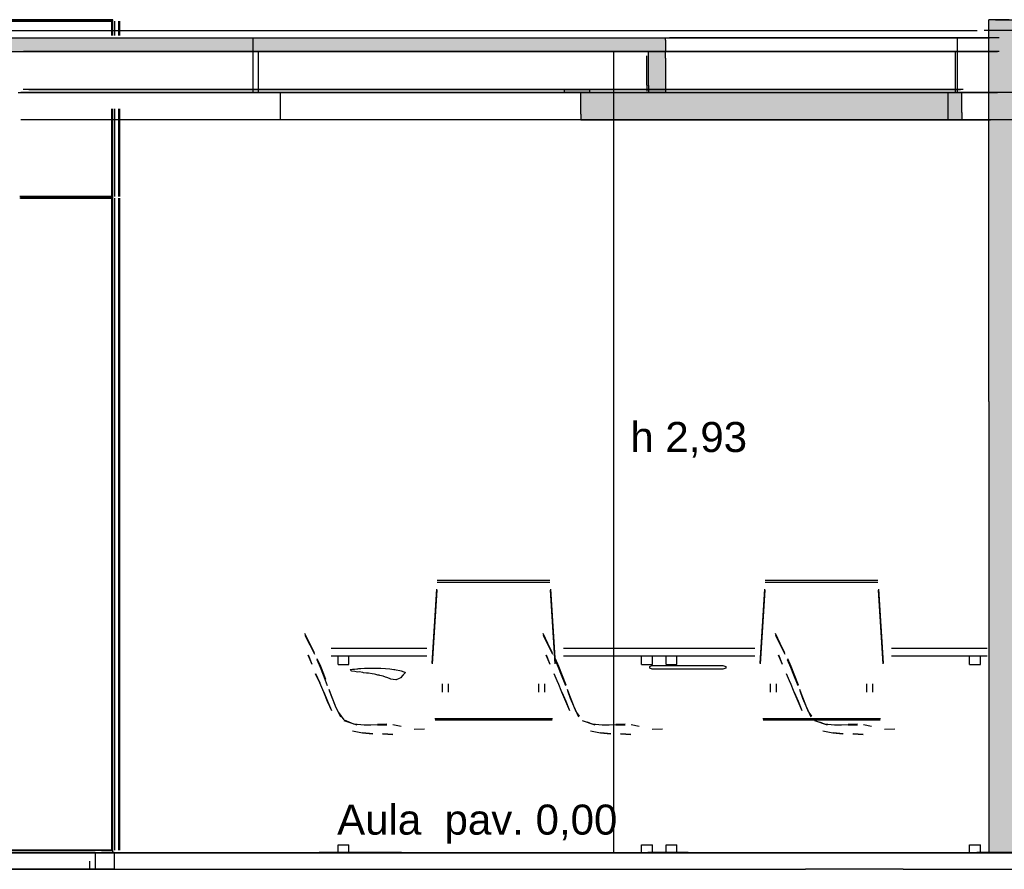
# Model space of a CAD drawing. Header units: millimetres. Extents: x -9985 to 240895, y -184894 to 39395.
# Tile 66 of 164: x 23032 to 26635, y -63295 to -60185. Entities that reach past the tile are written whole.
import ezdxf
from ezdxf.enums import TextEntityAlignment as Align

# ---------------------------------------------------------------- set-up
doc = ezdxf.new("R2010")
doc.units = ezdxf.units.MM
for name, color, linetype in [('S-QUOTE', 40, 'Continuous'), ('S-TAGLIO-ARR', 9, 'Continuous'), ('S-TAGLIO-CS', 9, 'Continuous'), ('S-TAGLIO-MURO', 7, 'Continuous'), ('S-TAGLIO-PAV', 33, 'Continuous'), ('S-TAGLIO-SOFF', 8, 'Continuous'), ('S-TESTI', 7, 'Continuous'), ('S-VISTA', 8, 'Continuous'), ('S-VISTA-ARREDI', 9, 'Continuous')]:
    doc.layers.add(name, color=color, linetype=linetype)
doc.styles.add('VISIO', font='arial.ttf')

msp = doc.modelspace()

# ---------------------------------------------------------------- hatches: boundary and pattern name
at = {"layer": 'S-TAGLIO-CS'}
for points in [[(21724, -60303), (19860, -60303), (19850, -60303), (19840, -60303), (19840, -60279), (19840, -60251), (25396, -60251), (25396, -60261), (25396, -60303), (25386, -60303), (25334, -60303), (21724, -60303)], [(25334, -60303), (25386, -60303), (25396, -60303), (25396, -60327), (25396, -60451), (25386, -60451), (25334, -60451), (25334, -60427), (25334, -60303)], [(25118, -60451), (25098, -60451), (25086, -60451), (25026, -60451), (25026, -60449), (25026, -60439), (25098, -60439), (25118, -60439), (25118, -60443), (25118, -60451)], [(25450, -60551), (25086, -60551), (25086, -60531), (25086, -60451), (25098, -60451), (25118, -60451), (25334, -60451), (25386, -60451), (25396, -60451), (25450, -60451), (25500, -60451), (25768, -60451), (26290, -60451), (26330, -60451), (26478, -60451), (26478, -60525), (26478, -60551), (26330, -60551), (26290, -60551), (25768, -60551), (25500, -60551), (25450, -60551)]]:
    msp.add_hatch(color=9, dxfattribs=at).paths.add_polyline_path(points)
at = {"layer": 'S-TAGLIO-MURO'}
msp.add_hatch(color=7, dxfattribs=at).paths.add_polyline_path([(26652, -63235), (26578, -63235), (26578, -61583), (26578, -60185), (26652, -60185), (26760, -60185), (26760, -60813), (26760, -63235), (26652, -63235)])
at = {"layer": 'S-TAGLIO-PAV'}
for points in [[(22964, -63235), (22924, -63235), (22924, -63233), (23226, -63233), (24124, -63233), (24124, -63235), (23284, -63235), (23242, -63235), (23158, -63235), (23110, -63235), (22964, -63235)], [(25328, -63235), (24128, -63235), (24128, -63233), (24430, -63233), (25328, -63233), (25328, -63235)], [(26532, -63235), (26364, -63235), (26264, -63235), (25964, -63235), (25810, -63235), (25714, -63235), (25684, -63235), (25332, -63235), (25332, -63233), (25478, -63233), (26376, -63233), (26398, -63233), (26434, -63233), (26532, -63233), (26532, -63235)], [(26826, -63235), (26534, -63235), (26534, -63233), (26760, -63233), (27036, -63233), (27096, -63233), (27246, -63233), (27498, -63233), (27520, -63233), (27734, -63233), (27734, -63235), (27206, -63235), (27160, -63235), (27028, -63235), (26954, -63235), (26838, -63235), (26826, -63235)]]:
    msp.add_hatch(color=33, dxfattribs=at).paths.add_polyline_path(points)

# ---------------------------------------------------------------- linework, layer by layer
at = {"layer": 'S-QUOTE'}
msp.add_line((25206.333, -63233), (25206.333, -60302), dxfattribs=at)
at = {"layer": 'S-TAGLIO-ARR'}
for p, q in [((24241.63, -62564), (24242.087, -62565.37)), ((24241.801, -62564), (24244.37, -62563.726)), ((24243.445, -62567), (24242.087, -62565.37)), ((24244.84, -62568.395), (24243.63, -62567.185)), ((24244.37, -62563.726), (24250.123, -62562.719)), ((24245.63, -62568.677), (24244.84, -62568.395)), ((24247.482, -62570), (24245.63, -62568.677)), ((24248.074, -62570.222), (24247.482, -62570)), ((24258.774, -62571.457), (24248.074, -62570.222)), ((24250.123, -62562.719), (24254.233, -62562)), ((24254.233, -62562), (24257.603, -62562)), ((24257.603, -62562), (24265.55, -62561.09)), ((24268, -62572.913), (24258.774, -62571.457)), ((24265.55, -62561.09), (24269.365, -62560.545)), ((24269.365, -62560.545), (24273.18, -62560)), ((24273.18, -62560), (24276.869, -62560)), ((24276.869, -62560), (24280.978, -62560)), ((24280.978, -62560), (24293.837, -62559.3)), ((24293.837, -62559.3), (24299.203, -62558.533)), ((24299.203, -62558.533), (24304.568, -62558.533)), ((24304.568, -62558.533), (24309.167, -62559.3)), ((24309.167, -62559.3), (24314.533, -62559.3)), ((24314.533, -62559.3), (24319.611, -62559.204)), ((24319.611, -62559.204), (24332.263, -62558.938)), ((24332.263, -62558.938), (24337.534, -62558.836)), ((24337.534, -62558.836), (24341.696, -62558.745)), ((24341.696, -62558.745), (24346.016, -62558.661)), ((24346.016, -62558.661), (24349.414, -62558.586)), ((24349.414, -62558.586), (24353.023, -62559.023)), ((24353.023, -62559.023), (24371.199, -62559.448)), ((24371.199, -62559.448), (24386.68, -62561)), ((24386.68, -62561), (24401.068, -62563.178)), ((24401.068, -62563.178), (24404.63, -62563.743)), ((24404.63, -62563.743), (24409.882, -62564.685)), ((24409.882, -62564.685), (24423.386, -62567.386)), ((24423.386, -62567.386), (24427.63, -62568.286)), ((24427.63, -62568.286), (24437.854, -62572)), ((25337.63, -62553), (25338.239, -62552.391)), ((25337.63, -62557.973), (25337.63, -62553)), ((25337.63, -62559), (25337.63, -62557.973)), ((25339.913, -62560.37), (25337.63, -62559)), ((25338.239, -62552.391), (25339.913, -62551.173)), ((25339.913, -62551.173), (25346.542, -62549)), ((25344.464, -62561.389), (25339.913, -62560.37)), ((25346.542, -62562), (25344.464, -62561.389)), ((25346.542, -62549), (25350.647, -62549)), ((25350.647, -62562), (25346.542, -62562)), ((25350.647, -62549), (25358.766, -62549)), ((25358.766, -62562), (25350.647, -62562)), ((25358.766, -62549), (25361.6, -62549)), ((25361.6, -62562), (25358.766, -62562)), ((25361.6, -62549), (25443.783, -62549)), ((25443.783, -62562), (25361.6, -62562)), ((25443.783, -62549), (25446.617, -62549)), ((25446.617, -62562), (25443.783, -62562)), ((25446.617, -62549), (25449.451, -62549)), ((25449.451, -62562), (25446.617, -62562)), ((25449.451, -62549), (25452.285, -62549)), ((25452.285, -62562), (25449.451, -62562)), ((25452.285, -62549), (25565.864, -62549)), ((25565.864, -62562), (25452.285, -62562)), ((25565.864, -62549), (25568.698, -62549)), ((25568.698, -62562), (25565.864, -62562)), ((25568.698, -62549), (25571.532, -62549)), ((25571.532, -62562), (25568.698, -62562)), ((25571.532, -62549), (25590.923, -62549)), ((25590.923, -62562), (25571.532, -62562)), ((25590.923, -62549), (25604.961, -62549)), ((25604.961, -62562), (25590.923, -62562)), ((25604.961, -62549), (25612.568, -62551.696)), ((25612.568, -62559.978), (25604.961, -62562)), ((25612.568, -62551.696), (25616.48, -62553)), ((25616.48, -62559), (25612.568, -62559.978)), ((25616.48, -62557.777), (25616.48, -62553)), ((25616.48, -62559), (25616.48, -62557.777)), ((24274.52, -62572.696), (24268, -62572.913)), ((24288, -62575.055), (24274.52, -62572.696)), ((24290.646, -62575.37), (24288, -62575.055)), ((24301.23, -62576.63), (24290.646, -62575.37)), ((24307.89, -62577.053), (24301.23, -62576.63)), ((24309, -62577.185), (24307.89, -62577.053)), ((24322.137, -62579.374), (24309, -62577.185)), ((24330, -62580.685), (24322.137, -62579.374)), ((24335.26, -62581.737), (24330, -62580.685)), ((24343.15, -62583.973), (24335.26, -62581.737)), ((24347.892, -62584.684), (24343.15, -62583.973)), ((24350.152, -62585.152), (24347.892, -62584.684)), ((24362.738, -62588.348), (24350.152, -62585.152)), ((24371, -62591.193), (24362.738, -62588.348)), ((24375.598, -62592.968), (24371, -62591.193)), ((24384.794, -62597.082), (24375.598, -62592.968)), ((24388.141, -62598.021), (24384.794, -62597.082)), ((24390.152, -62598.543), (24388.141, -62598.021)), ((24399.107, -62600.292), (24390.152, -62598.543)), ((24408, -62601.28), (24399.107, -62600.292)), ((24408.445, -62601.185), (24408, -62601.28)), ((24409.197, -62601.189), (24408.735, -62601.262)), ((24420.6, -62596.59), (24409.197, -62601.189)), ((24427.075, -62593.908), (24420.6, -62596.59)), ((24427.414, -62593.599), (24427.075, -62593.908)), ((24428, -62592.982), (24427.414, -62593.599)), ((24428, -62592.982), (24434.897, -62584.815)), ((24435.663, -62583.403), (24434.897, -62584.815)), ((24440.287, -62577.959), (24435.663, -62583.403)), ((24437.854, -62572), (24441.408, -62573.037)), ((24441.63, -62577.863), (24440.287, -62577.959)), ((24441.537, -62573.21), (24442.7, -62573.21)), ((24442.445, -62576), (24441.63, -62577.863)), ((24442.63, -62574.89), (24442.445, -62576)), ((24443.26, -62573.315), (24442.63, -62574.89))]:
    msp.add_line(p, q, dxfattribs=at)
at = {"layer": 'S-TAGLIO-CS'}
for p, q in [((19840, -60252), (25395.099, -60252)), ((25395.099, -60260.062), (25395.099, -60252)), ((25395.099, -60260.062), (25395.099, -60302)), ((21724.425, -60302), (25395.099, -60302)), ((25385.087, -60302), (25333.054, -60302)), ((25333.054, -60426.463), (25333.054, -60302)), ((25395.099, -60302), (25385.087, -60302)), ((25395.099, -60326.186), (25395.099, -60302)), ((25326.261, -60424.744), (25326.261, -60317)), ((25395.099, -60326.186), (25395.099, -60452)), ((25098.627, -60440), (25026.121, -60440)), ((25026.121, -60449.408), (25026.121, -60440)), ((25117.574, -60440), (25098.627, -60440)), ((25117.574, -60442.426), (25117.574, -60440)), ((25117.574, -60442.426), (25117.574, -60452)), ((25326.261, -60424.744), (25326.261, -60447)), ((25333.054, -60426.463), (25333.054, -60452)), ((25026.121, -60449.408), (25026.121, -60452)), ((25098.627, -60452), (25026.121, -60452)), ((25449.9, -60452), (25085.821, -60452)), ((25085.821, -60531.301), (25085.821, -60452)), ((25098.627, -60452), (25117.574, -60452)), ((25385.087, -60452), (25333.054, -60452)), ((25385.087, -60452), (25395.099, -60452)), ((25449.9, -60452), (25499.059, -60452)), ((25499.059, -60452), (25767.15, -60452)), ((25767.15, -60452), (26289.19, -60452)), ((26289.19, -60452), (26329.234, -60452)), ((26329.234, -60452), (26478.764, -60452)), ((26478.764, -60525.317), (26478.764, -60452)), ((25085.821, -60531.301), (25085.821, -60552)), ((25085.821, -60552), (25449.9, -60552)), ((25449.9, -60552), (25499.059, -60552)), ((25499.059, -60552), (25767.15, -60552)), ((25767.15, -60552), (26289.19, -60552)), ((26289.19, -60552), (26329.234, -60552)), ((26329.234, -60552), (26478.764, -60552)), ((26478.764, -60525.317), (26478.764, -60552))]:
    msp.add_line(p, q, dxfattribs=at)
at = {"layer": 'S-TAGLIO-MURO'}
for p, q in [((26652.865, -60185), (26577.46, -60185)), ((26577.46, -61582.298), (26577.46, -60185)), ((26577.46, -61582.298), (26577.46, -63235)), ((26652.865, -63235), (26577.46, -63235))]:
    msp.add_line(p, q, dxfattribs=at)
at = {"layer": 'S-TAGLIO-PAV'}
for p, q in [((23226.63, -63233), (22925, -63233)), ((22964.067, -63235), (23109.384, -63235)), ((23109.384, -63235), (23158.312, -63235)), ((23158.312, -63235), (23241.861, -63235)), ((23226.63, -63233), (24125, -63233)), ((23241.861, -63235), (23284.11, -63235)), ((23284.11, -63235), (25683.917, -63235)), ((24125, -63234.497), (24125, -63233)), ((24125, -63234.497), (24125, -63235)), ((24125.754, -63235), (24125, -63235)), ((24125.754, -63235), (24128, -63235)), ((24429.63, -63233), (24128, -63233)), ((24128, -63233.503), (24128, -63233)), ((24128, -63233.503), (24128, -63235)), ((24429.63, -63233), (25328, -63233)), ((25328, -63234.497), (25328, -63233)), ((25328, -63234.497), (25328, -63235)), ((25328.754, -63235), (25328, -63235)), ((25328.754, -63235), (25331, -63235)), ((25478.547, -63233), (25331, -63233)), ((25331, -63233.503), (25331, -63233)), ((25331, -63233.503), (25331, -63235)), ((25478.547, -63233), (26376.917, -63233)), ((25683.917, -63235), (25713.072, -63235)), ((25713.072, -63235), (25810.988, -63235)), ((25810.988, -63235), (25963.889, -63235)), ((25963.889, -63235), (26264.981, -63235)), ((26264.981, -63235), (26363.362, -63235)), ((26363.362, -63235), (26364.611, -63235)), ((26825.259, -63235), (26364.611, -63235)), ((26376.917, -63233), (26397.499, -63233)), ((26397.499, -63233), (26434.499, -63233)), ((26434.499, -63233), (26531, -63233)), ((26531, -63233.801), (26531, -63233)), ((26531, -63233.801), (26531, -63235)), ((26532.803, -63235), (26531, -63235)), ((26532.803, -63235), (26534, -63235)), ((26760.222, -63233), (26534, -63233)), ((26534, -63234.202), (26534, -63233)), ((26534, -63234.202), (26534, -63235)), ((23026.784, -63295), (23109.384, -63295)), ((23109.384, -63295), (23158.312, -63295)), ((23158.312, -63295), (23241.861, -63295)), ((23241.861, -63295), (23284.11, -63295)), ((23284.11, -63295), (25683.917, -63295)), ((25683.917, -63295), (25713.072, -63295)), ((25713.072, -63295), (25907.661, -63295)), ((26264.981, -63295), (25907.661, -63295)), ((26264.981, -63295), (26363.362, -63295)), ((26363.362, -63295), (26364.611, -63295)), ((26364.611, -63295), (26825.259, -63295))]:
    msp.add_line(p, q, dxfattribs=at)
at = {"layer": 'S-TAGLIO-SOFF'}
for p, q in [((22968.532, -60225), (23099.079, -60225)), ((23099.079, -60225), (23150.684, -60225)), ((23150.684, -60225), (23238.76, -60225)), ((23238.76, -60225), (23282.998, -60225)), ((23282.998, -60225), (25830.805, -60225)), ((25830.805, -60225), (25854.163, -60225)), ((25854.163, -60225), (25934.177, -60225)), ((25934.177, -60225), (26109.163, -60225)), ((26109.163, -60225), (26250.435, -60225)), ((26250.435, -60225), (26352.143, -60225)), ((26352.493, -60225), (26535.653, -60225))]:
    msp.add_line(p, q, dxfattribs=at)
at = {"layer": 'S-VISTA'}
for p, q in [((23373, -60185), (22573, -60185)), ((22573, -60185), (23373, -60185)), ((23373, -60190), (22976, -60190)), ((22980, -60190), (23369, -60190)), ((23369, -60243.5), (23369, -60190)), ((23373, -60235), (23373, -60185)), ((23373, -60243.5), (23373, -60190)), ((23373, -60243.5), (23373, -60190)), ((23381, -60243.5), (23381, -60190)), ((23395, -60243.5), (23395, -60190)), ((23395, -60243.5), (23395, -60190)), ((23395, -60243.5), (23395, -60190)), ((23395, -60243.5), (23395, -60190)), ((23399, -60243.5), (23399, -60190)), ((23399, -60243.5), (23399, -60190)), ((23399, -60243.5), (23399, -60190)), ((23399, -60243.5), (23399, -60190)), ((26603, -60185), (26908, -60185)), ((26774.667, -60225), (26561.333, -60225)), ((19840, -60252), (23886, -60252)), ((23886, -60252), (26580, -60252)), ((23886, -60302), (23886, -60252)), ((26463, -60252), (25409.341, -60252)), ((26616.429, -60252), (26463, -60252)), ((26463, -60302), (26463, -60252)), ((23026.225, -60302), (23886, -60302)), ((23026.225, -60302), (23886, -60302)), ((23906, -60302), (23046.225, -60302)), ((23886, -60452), (23886, -60302)), ((25419.585, -60302), (23906, -60302)), ((23906, -60452), (23906, -60302)), ((23936.83, -60302), (25410.906, -60302)), ((23936.83, -60302), (25410.906, -60302)), ((25348.275, -60302), (26456, -60302)), ((26463, -60302), (25409.341, -60302)), ((26463, -60302), (25409.341, -60302)), ((26456, -60302), (26609.857, -60302)), ((26456, -60452), (26456, -60302)), ((26616.429, -60302), (26463, -60302)), ((26616.429, -60302), (26463, -60302)), ((26463, -60452), (26463, -60302)), ((24006, -60440), (23045.075, -60440)), ((23065.65, -60440), (23976, -60440)), ((23976, -60440), (25328.077, -60440)), ((25318.235, -60440), (24006, -60440)), ((25069.488, -60440), (26422, -60440)), ((26432, -60440), (25131.6, -60440)), ((26422, -60440), (26474, -60440)), ((26483.857, -60440), (26432, -60440)), ((23026.225, -60452), (23886, -60452)), ((23986, -60452), (23036, -60452)), ((24006, -60452), (23045.075, -60452)), ((23906, -60452), (23046.225, -60452)), ((23065.65, -60452), (23976, -60452)), ((23936.83, -60452), (25360.075, -60452)), ((25318.679, -60452), (23956.453, -60452)), ((23976, -60452), (25328.077, -60452)), ((25359.294, -60452), (23986, -60452)), ((23986, -60552), (23986, -60452)), ((25318.235, -60452), (24006, -60452)), ((25069.488, -60452), (26422, -60452)), ((25121.14, -60452), (26429, -60452)), ((26432, -60452), (25131.6, -60452)), ((25348.275, -60452), (26456, -60452)), ((26463, -60452), (25409.341, -60452)), ((26422, -60452), (26474, -60452)), ((26429, -60452), (26480.857, -60452)), ((26429, -60552), (26429, -60452)), ((26483.857, -60452), (26432, -60452)), ((26456, -60452), (26609.857, -60452)), ((26616.429, -60452), (26463, -60452)), ((26722.667, -60452), (26519.333, -60452)), ((23369, -60832), (23369, -60511)), ((23373, -60832), (23373, -60511)), ((23373, -60832), (23373, -60511)), ((23381, -60832), (23381, -60511)), ((23395, -60832), (23395, -60511)), ((23395, -60832), (23395, -60511)), ((23395, -60832), (23395, -60511)), ((23395, -60832), (23395, -60511)), ((23399, -60832), (23399, -60511)), ((23399, -60832), (23399, -60511)), ((23399, -60832), (23399, -60511)), ((23399, -60832), (23399, -60511)), ((23986, -60552), (23036, -60552)), ((23373, -63235), (23373, -60535)), ((26580, -60552), (23986, -60552)), ((25121.14, -60552), (26429, -60552)), ((26429, -60552), (26584.571, -60552)), ((26722.667, -60552), (26519.333, -60552)), ((23373, -60832), (23032.714, -60832)), ((23373, -60838), (23032.714, -60838)), ((23035.571, -60832), (23369, -60832)), ((23035.571, -60838), (23369, -60838)), ((23369, -63225), (23369, -60838)), ((23373, -63225), (23373, -60838)), ((23373, -63225), (23373, -60838)), ((23381, -63225), (23381, -60838)), ((23395, -63225), (23395, -60838)), ((23395, -63225), (23395, -60838)), ((23395, -63225), (23395, -60838)), ((23395, -63225), (23395, -60838)), ((23399, -63225), (23399, -60838)), ((23399, -63225), (23399, -60838)), ((23399, -63225), (23399, -60838)), ((23399, -63225), (23399, -60838)), ((22123, -63233), (23323, -63233)), ((22123, -63233), (23323, -63233)), ((22123, -63235), (23323, -63235)), ((22123, -63235), (23323, -63235)), ((22524, -63233), (23724, -63233)), ((22524, -63235), (23724, -63235)), ((22573, -63235), (23373, -63235)), ((23308, -63233), (22878, -63233)), ((22878, -63235), (23308, -63235)), ((23308, -63235), (22878, -63235)), ((22925, -63233), (24125, -63233)), ((22925, -63235), (24125, -63235)), ((23373, -63225), (22976, -63225)), ((22980, -63225), (23369, -63225)), ((23308, -63235), (23378, -63235)), ((23308, -63235), (23308, -63295)), ((23326, -63233), (24526, -63233)), ((23326, -63233), (24526, -63233)), ((23326, -63235), (24526, -63235)), ((23326, -63235), (24526, -63235)), ((23329, -63233), (23724, -63233)), ((23329, -63235), (23724, -63235)), ((23332, -63233), (24125, -63233)), ((23378, -63233), (23332, -63233)), ((23378, -63235), (23332, -63235)), ((23332, -63235), (24125, -63235)), ((23375, -63233), (24125, -63233)), ((23375, -63235), (24125, -63235)), ((23376, -63233), (24526, -63233)), ((23376, -63235), (24526, -63235)), ((23378, -63235), (23378, -63295)), ((23378, -63235), (23378, -63295)), ((23727, -63233), (24927, -63233)), ((23727, -63233), (24927, -63233)), ((23727, -63235), (24927, -63235)), ((23727, -63235), (24927, -63235)), ((24128, -63233), (25328, -63233)), ((24128, -63233), (25328, -63233)), ((24128, -63233), (25328, -63233)), ((24128, -63235), (25328, -63235)), ((24128, -63235), (25328, -63235)), ((24128, -63235), (25328, -63235)), ((24529, -63233), (25729, -63233)), ((24529, -63233), (25729, -63233)), ((24529, -63233), (25729, -63233)), ((24529, -63235), (25729, -63235)), ((24529, -63235), (25729, -63235)), ((24529, -63235), (25729, -63235)), ((24930, -63233), (26130, -63233)), ((24930, -63233), (26130, -63233)), ((24930, -63235), (26130, -63235)), ((24930, -63235), (26130, -63235)), ((25331, -63233), (26531, -63233)), ((25331, -63233), (26531, -63233)), ((25331, -63233), (26531, -63233)), ((25331, -63235), (26531, -63235)), ((25331, -63235), (26531, -63235)), ((25331, -63235), (26531, -63235)), ((25732, -63233), (26932, -63233)), ((25732, -63233), (26932, -63233)), ((25732, -63233), (26932, -63233)), ((25732, -63235), (26932, -63235)), ((25732, -63235), (26932, -63235)), ((25732, -63235), (26932, -63235)), ((26133, -63233), (27333, -63233)), ((26133, -63233), (27333, -63233)), ((26133, -63235), (27333, -63235)), ((26133, -63235), (27333, -63235)), ((26534, -63233), (27734, -63233)), ((26534, -63233), (27734, -63233)), ((26534, -63233), (27734, -63233)), ((26534, -63235), (27734, -63235)), ((26534, -63235), (27734, -63235)), ((26534, -63235), (27734, -63235)), ((26603, -63235), (26908, -63235)), ((23288, -63265), (23288, -63295)), ((22878, -63295), (23308, -63295)), ((23288, -63295), (22878, -63295)), ((23378, -63295), (23288, -63295)), ((23308, -63295), (23378, -63295))]:
    msp.add_line(p, q, dxfattribs=at)
at = {"layer": 'S-VISTA-ARREDI'}
for p, q in [((24560, -62236), (24972, -62236)), ((24560, -62244), (24972, -62244)), ((25760, -62236), (26172, -62236)), ((25760, -62244), (26172, -62244)), ((24541, -62540), (24558, -62270)), ((24558, -62273), (24541, -62543)), ((24974, -62270), (24991, -62540)), ((24991, -62543), (24974, -62273)), ((25741, -62540), (25758, -62270)), ((25758, -62273), (25741, -62543)), ((26174, -62270), (26191, -62540)), ((26191, -62543), (26174, -62273)), ((24094, -62468), (24076, -62432)), ((24094, -62468), (24076, -62432)), ((24094, -62468), (24076, -62432)), ((24094, -62468), (24076, -62432)), ((24094, -62468), (24076, -62432)), ((24076, -62438), (24094, -62473)), ((24076, -62438), (24094, -62473)), ((24076, -62438), (24094, -62473)), ((24076, -62438), (24094, -62473)), ((24076, -62438), (24094, -62473)), ((24965, -62468), (24947, -62432)), ((24965, -62468), (24947, -62432)), ((24965, -62468), (24947, -62432)), ((24965, -62468), (24947, -62432)), ((24965, -62468), (24947, -62432)), ((24947, -62438), (24965, -62473)), ((24947, -62438), (24965, -62473)), ((24947, -62438), (24965, -62473)), ((24947, -62438), (24965, -62473)), ((24947, -62438), (24965, -62473)), ((25815, -62468), (25797, -62432)), ((25815, -62468), (25797, -62432)), ((25815, -62468), (25797, -62432)), ((25815, -62468), (25797, -62432)), ((25797, -62438), (25815, -62473)), ((25797, -62438), (25815, -62473)), ((25797, -62438), (25815, -62473)), ((25797, -62438), (25815, -62473)), ((24111, -62503), (24094, -62468)), ((24111, -62503), (24094, -62468)), ((24111, -62503), (24094, -62468)), ((24111, -62503), (24094, -62468)), ((24111, -62503), (24094, -62468)), ((24094, -62473), (24111, -62507)), ((24094, -62473), (24111, -62507)), ((24094, -62473), (24111, -62507)), ((24094, -62473), (24111, -62507)), ((24094, -62473), (24111, -62507)), ((24172, -62485), (24522, -62485)), ((24982, -62503), (24965, -62468)), ((24982, -62503), (24965, -62468)), ((24982, -62503), (24965, -62468)), ((24982, -62503), (24965, -62468)), ((24982, -62503), (24965, -62468)), ((24965, -62473), (24982, -62507)), ((24965, -62473), (24982, -62507)), ((24965, -62473), (24982, -62507)), ((24965, -62473), (24982, -62507)), ((24965, -62473), (24982, -62507)), ((25022, -62485), (25372, -62485)), ((25372, -62485), (25722, -62485)), ((25832, -62503), (25815, -62468)), ((25832, -62503), (25815, -62468)), ((25832, -62503), (25815, -62468)), ((25832, -62503), (25815, -62468)), ((25815, -62473), (25832, -62507)), ((25815, -62473), (25832, -62507)), ((25815, -62473), (25832, -62507)), ((25815, -62473), (25832, -62507)), ((26222, -62485), (26572, -62485)), ((24088, -62510), (24101, -62544)), ((24088, -62510), (24101, -62544)), ((24088, -62510), (24101, -62544)), ((24088, -62510), (24101, -62544)), ((24088, -62510), (24101, -62544)), ((24102, -62545), (24088, -62511)), ((24102, -62545), (24088, -62511)), ((24102, -62545), (24088, -62511)), ((24102, -62545), (24088, -62511)), ((24102, -62545), (24088, -62511)), ((24120, -62523), (24133, -62551)), ((24120, -62523), (24133, -62551)), ((24120, -62523), (24133, -62551)), ((24120, -62523), (24133, -62551)), ((24120, -62523), (24133, -62551)), ((24133, -62556), (24121, -62528)), ((24133, -62556), (24121, -62528)), ((24133, -62556), (24121, -62528)), ((24133, -62556), (24121, -62528)), ((24133, -62556), (24121, -62528)), ((24172, -62513), (24522, -62513)), ((24197, -62513), (24237, -62513)), ((24197, -62545), (24197, -62513)), ((24237, -62545), (24237, -62513)), ((24959, -62510), (24972, -62544)), ((24959, -62510), (24972, -62544)), ((24959, -62510), (24972, -62544)), ((24959, -62510), (24972, -62544)), ((24959, -62510), (24972, -62544)), ((24973, -62545), (24959, -62511)), ((24973, -62545), (24959, -62511)), ((24973, -62545), (24959, -62511)), ((24973, -62545), (24959, -62511)), ((24973, -62545), (24959, -62511)), ((24991, -62523), (25004, -62551)), ((24991, -62523), (25004, -62551)), ((24991, -62523), (25004, -62551)), ((24991, -62523), (25004, -62551)), ((24991, -62523), (25004, -62551)), ((25004, -62556), (24992, -62528)), ((25004, -62556), (24992, -62528)), ((25004, -62556), (24992, -62528)), ((25004, -62556), (24992, -62528)), ((25004, -62556), (24992, -62528)), ((25022, -62513), (25372, -62513)), ((25307, -62513), (25347, -62513)), ((25307, -62545), (25307, -62513)), ((25347, -62545), (25347, -62513)), ((25372, -62513), (25722, -62513)), ((25397, -62513), (25437, -62513)), ((25397, -62545), (25397, -62513)), ((25437, -62545), (25437, -62513)), ((25809, -62510), (25822, -62544)), ((25809, -62510), (25822, -62544)), ((25809, -62510), (25822, -62544)), ((25809, -62510), (25822, -62544)), ((25823, -62545), (25809, -62511)), ((25823, -62545), (25809, -62511)), ((25823, -62545), (25809, -62511)), ((25823, -62545), (25809, -62511)), ((25841, -62523), (25854, -62551)), ((25841, -62523), (25854, -62551)), ((25841, -62523), (25854, -62551)), ((25841, -62523), (25854, -62551)), ((25854, -62556), (25842, -62528)), ((25854, -62556), (25842, -62528)), ((25854, -62556), (25842, -62528)), ((25854, -62556), (25842, -62528)), ((26222, -62513), (26572, -62513)), ((26507, -62513), (26547, -62513)), ((26507, -62545), (26507, -62513)), ((26547, -62545), (26547, -62513)), ((24133, -62551), (24144, -62579)), ((24133, -62551), (24144, -62579)), ((24133, -62551), (24144, -62579)), ((24133, -62551), (24144, -62579)), ((24133, -62551), (24144, -62579)), ((24144, -62584), (24133, -62556)), ((24144, -62584), (24133, -62556)), ((24144, -62584), (24133, -62556)), ((24144, -62584), (24133, -62556)), ((24144, -62584), (24133, -62556)), ((24197, -62545), (24237, -62545)), ((25004, -62551), (25015, -62579)), ((25004, -62551), (25015, -62579)), ((25004, -62551), (25015, -62579)), ((25004, -62551), (25015, -62579)), ((25004, -62551), (25015, -62579)), ((25015, -62584), (25004, -62556)), ((25015, -62584), (25004, -62556)), ((25015, -62584), (25004, -62556)), ((25015, -62584), (25004, -62556)), ((25015, -62584), (25004, -62556)), ((25307, -62545), (25347, -62545)), ((25397, -62545), (25437, -62545)), ((25854, -62551), (25865, -62579)), ((25854, -62551), (25865, -62579)), ((25854, -62551), (25865, -62579)), ((25854, -62551), (25865, -62579)), ((25865, -62584), (25854, -62556)), ((25865, -62584), (25854, -62556)), ((25865, -62584), (25854, -62556)), ((25865, -62584), (25854, -62556)), ((26507, -62545), (26547, -62545)), ((24115, -62578), (24130, -62612)), ((24115, -62578), (24130, -62612)), ((24115, -62578), (24130, -62612)), ((24115, -62578), (24130, -62612)), ((24115, -62578), (24130, -62612)), ((24131, -62613), (24115, -62579)), ((24131, -62613), (24115, -62579)), ((24131, -62613), (24115, -62579)), ((24131, -62613), (24115, -62579)), ((24131, -62613), (24115, -62579)), ((24144, -62579), (24151.5, -62599.5)), ((24144, -62579), (24151.5, -62599.5)), ((24144, -62579), (24151.5, -62599.5)), ((24144, -62579), (24151.5, -62599.5)), ((24144, -62579), (24151.5, -62599.5)), ((24151.5, -62603.5), (24144, -62584)), ((24151.5, -62603.5), (24144, -62584)), ((24151.5, -62603.5), (24144, -62584)), ((24151.5, -62603.5), (24144, -62584)), ((24159, -62623), (24144, -62584)), ((24986, -62578), (25001, -62612)), ((25015, -62579), (25030, -62620)), ((25015, -62579), (25030, -62620)), ((25015, -62579), (25030, -62620)), ((25015, -62579), (25030, -62620)), ((25015, -62579), (25030, -62620)), ((25030, -62623), (25015, -62584)), ((25030, -62623), (25015, -62584)), ((25030, -62623), (25015, -62584)), ((25030, -62623), (25015, -62584)), ((25030, -62623), (25015, -62584)), ((25836, -62578), (25851, -62612)), ((25865, -62579), (25880, -62620)), ((25865, -62579), (25880, -62620)), ((25865, -62579), (25880, -62620)), ((25865, -62579), (25880, -62620)), ((25880, -62623), (25865, -62584)), ((25880, -62623), (25865, -62584)), ((25880, -62623), (25865, -62584)), ((25880, -62623), (25865, -62584)), ((24145, -62647), (24131, -62613)), ((24145, -62647), (24131, -62613)), ((24145, -62647), (24131, -62613)), ((24145, -62647), (24131, -62613)), ((24145, -62647), (24131, -62613)), ((24176, -62666), (24165, -62637)), ((24176, -62666), (24165, -62637)), ((24176, -62666), (24165, -62637)), ((24176, -62666), (24165, -62637)), ((24176, -62666), (24165, -62637)), ((24165, -62640), (24175, -62669)), ((24165, -62640), (24175, -62669)), ((24165, -62640), (24175, -62669)), ((24165, -62640), (24175, -62669)), ((24165, -62640), (24175, -62669)), ((24578, -62616), (24578, -62647)), ((24578, -62616), (24578, -62647)), ((24601, -62647), (24601, -62616)), ((24601, -62647), (24601, -62616)), ((24931, -62616), (24931, -62647)), ((24931, -62616), (24931, -62647)), ((24954, -62647), (24954, -62616)), ((24954, -62647), (24954, -62616)), ((25016, -62647), (25002, -62613)), ((25016, -62647), (25002, -62613)), ((25016, -62647), (25002, -62613)), ((25016, -62647), (25002, -62613)), ((25016, -62647), (25002, -62613)), ((25047, -62666), (25036, -62637)), ((25047, -62666), (25036, -62637)), ((25047, -62666), (25036, -62637)), ((25047, -62666), (25036, -62637)), ((25047, -62666), (25036, -62637)), ((25036, -62640), (25046, -62669)), ((25036, -62640), (25046, -62669)), ((25036, -62640), (25046, -62669)), ((25036, -62640), (25046, -62669)), ((25036, -62640), (25046, -62669)), ((25778, -62616), (25778, -62647)), ((25778, -62616), (25778, -62647)), ((25801, -62647), (25801, -62616)), ((25801, -62647), (25801, -62616)), ((25866, -62647), (25852, -62613)), ((25866, -62647), (25852, -62613)), ((25866, -62647), (25852, -62613)), ((25866, -62647), (25852, -62613)), ((25897, -62666), (25886, -62637)), ((25897, -62666), (25886, -62637)), ((25897, -62666), (25886, -62637)), ((25897, -62666), (25886, -62637)), ((25886, -62640), (25896, -62669)), ((25886, -62640), (25896, -62669)), ((25886, -62640), (25896, -62669)), ((25886, -62640), (25896, -62669)), ((26131, -62616), (26131, -62647)), ((26131, -62616), (26131, -62647)), ((26154, -62647), (26154, -62616)), ((26154, -62647), (26154, -62616)), ((24145, -62646), (24159, -62680)), ((24145, -62646), (24159, -62680)), ((24145, -62646), (24159, -62680)), ((24145, -62646), (24159, -62680)), ((24145, -62646), (24159, -62680)), ((24159, -62681), (24145, -62647)), ((24159, -62681), (24145, -62647)), ((24159, -62681), (24145, -62647)), ((24159, -62681), (24145, -62647)), ((24159, -62681), (24145, -62647)), ((24175, -62669), (24187, -62697)), ((24175, -62669), (24187, -62697)), ((24175, -62669), (24187, -62697)), ((24175, -62669), (24187, -62697)), ((24175, -62669), (24187, -62697)), ((24187, -62694), (24176, -62666)), ((24187, -62694), (24176, -62666)), ((24187, -62694), (24176, -62666)), ((24187, -62694), (24176, -62666)), ((24187, -62694), (24176, -62666)), ((25016, -62646), (25030, -62680)), ((25016, -62646), (25030, -62680)), ((25016, -62646), (25030, -62680)), ((25016, -62646), (25030, -62680)), ((25016, -62646), (25030, -62680)), ((25030, -62681), (25016, -62647)), ((25030, -62681), (25016, -62647)), ((25030, -62681), (25016, -62647)), ((25030, -62681), (25016, -62647)), ((25030, -62681), (25016, -62647)), ((25046, -62669), (25058, -62697)), ((25046, -62669), (25058, -62697)), ((25046, -62669), (25058, -62697)), ((25046, -62669), (25058, -62697)), ((25046, -62669), (25058, -62697)), ((25058, -62694), (25047, -62666)), ((25058, -62694), (25047, -62666)), ((25058, -62694), (25047, -62666)), ((25058, -62694), (25047, -62666)), ((25058, -62694), (25047, -62666)), ((25866, -62646), (25880, -62680)), ((25866, -62646), (25880, -62680)), ((25866, -62646), (25880, -62680)), ((25866, -62646), (25880, -62680)), ((25880, -62681), (25866, -62647)), ((25880, -62681), (25866, -62647)), ((25880, -62681), (25866, -62647)), ((25880, -62681), (25866, -62647)), ((25896, -62669), (25908, -62697)), ((25896, -62669), (25908, -62697)), ((25896, -62669), (25908, -62697)), ((25896, -62669), (25908, -62697)), ((25908, -62694), (25897, -62666)), ((25908, -62694), (25897, -62666)), ((25908, -62694), (25897, -62666)), ((25908, -62694), (25897, -62666)), ((24159, -62680), (24173, -62714)), ((24159, -62680), (24173, -62714)), ((24159, -62680), (24173, -62714)), ((24159, -62680), (24173, -62714)), ((24159, -62680), (24173, -62714)), ((24174, -62715), (24159, -62681)), ((24174, -62715), (24159, -62681)), ((24174, -62715), (24159, -62681)), ((24174, -62715), (24159, -62681)), ((24174, -62715), (24159, -62681)), ((24187, -62697), (24206, -62737)), ((24187, -62697), (24206, -62737)), ((24187, -62697), (24206, -62737)), ((24187, -62697), (24206, -62737)), ((24187, -62697), (24206, -62737)), ((25030, -62680), (25044, -62714)), ((25030, -62680), (25044, -62714)), ((25030, -62680), (25044, -62714)), ((25030, -62680), (25044, -62714)), ((25030, -62680), (25044, -62714)), ((25045, -62715), (25030, -62681)), ((25045, -62715), (25030, -62681)), ((25045, -62715), (25030, -62681)), ((25045, -62715), (25030, -62681)), ((25045, -62715), (25030, -62681)), ((25058, -62697), (25067.5, -62717)), ((25058, -62697), (25067.5, -62717)), ((25058, -62697), (25067.5, -62717)), ((25058, -62697), (25067.5, -62717)), ((25058, -62697), (25077, -62737)), ((25880, -62680), (25894, -62714)), ((25880, -62680), (25894, -62714)), ((25880, -62680), (25894, -62714)), ((25880, -62680), (25894, -62714)), ((25895, -62715), (25880, -62681)), ((25895, -62715), (25880, -62681)), ((25895, -62715), (25880, -62681)), ((25895, -62715), (25880, -62681)), ((25908, -62697), (25927, -62737)), ((25908, -62697), (25917.5, -62717)), ((25908, -62697), (25917.5, -62717)), ((25908, -62697), (25917.5, -62717)), ((24220, -62748), (24200, -62721)), ((24220, -62748), (24200, -62721)), ((24220, -62748), (24200, -62721)), ((24220, -62748), (24200, -62721)), ((24220, -62748), (24200, -62721)), ((24220, -62748), (24254, -62763)), ((24220, -62748), (24254, -62763)), ((24220, -62748), (24254, -62763)), ((24220, -62748), (24254, -62763)), ((24220, -62748), (24254, -62763)), ((24267, -62767), (24220, -62751)), ((24267, -62767), (24220, -62751)), ((24267, -62767), (24220, -62751)), ((24267, -62767), (24220, -62751)), ((24267, -62767), (24220, -62751)), ((24551, -62743), (24982, -62743)), ((24553, -62748), (24980, -62748)), ((25081, -62734.5), (25071, -62721)), ((25081, -62734.5), (25071, -62721)), ((25081, -62734.5), (25071, -62721)), ((25081, -62734.5), (25071, -62721)), ((25081, -62734.5), (25071, -62721)), ((25138, -62767), (25091, -62751)), ((25751, -62743), (26182, -62743)), ((25753, -62748), (26180, -62748)), ((25931, -62734.5), (25921, -62721)), ((25931, -62734.5), (25921, -62721)), ((25931, -62734.5), (25921, -62721)), ((25931, -62734.5), (25921, -62721)), ((25988, -62767), (25941, -62751)), ((24254, -62763), (24294, -62766)), ((24254, -62763), (24294, -62766)), ((24254, -62763), (24294, -62766)), ((24254, -62763), (24294, -62766)), ((24254, -62763), (24294, -62766)), ((24294, -62766), (24342, -62765)), ((24294, -62766), (24342, -62765)), ((24294, -62766), (24342, -62765)), ((24294, -62766), (24342, -62765)), ((24294, -62766), (24342, -62765)), ((24342, -62766), (24294, -62768)), ((24342, -62766), (24294, -62768)), ((24342, -62766), (24294, -62768)), ((24342, -62766), (24294, -62768)), ((24342, -62766), (24294, -62768)), ((24376, -62764), (24342, -62765)), ((24376, -62764), (24342, -62765)), ((24376, -62764), (24342, -62765)), ((24376, -62764), (24342, -62765)), ((24376, -62764), (24342, -62765)), ((24342, -62766), (24376, -62766)), ((24342, -62766), (24376, -62766)), ((24342, -62766), (24376, -62766)), ((24342, -62766), (24376, -62766)), ((24342, -62766), (24376, -62766)), ((24428, -62772), (24398, -62766)), ((24428, -62772), (24398, -62766)), ((24428, -62772), (24398, -62766)), ((24428, -62772), (24398, -62766)), ((24428, -62772), (24398, -62766)), ((24513, -62782), (24475, -62783)), ((24513, -62782), (24475, -62783)), ((24513, -62782), (24475, -62783)), ((24513, -62782), (24475, -62783)), ((24513, -62782), (24475, -62783)), ((25108, -62755.5), (25125, -62763)), ((25108, -62755.5), (25125, -62763)), ((25108, -62755.5), (25125, -62763)), ((25108, -62755.5), (25125, -62763)), ((25108, -62755.5), (25125, -62763)), ((25138, -62767), (25114.5, -62759)), ((25138, -62767), (25114.5, -62759)), ((25138, -62767), (25114.5, -62759)), ((25138, -62767), (25114.5, -62759)), ((25125, -62763), (25165, -62766)), ((25125, -62763), (25165, -62766)), ((25125, -62763), (25165, -62766)), ((25125, -62763), (25165, -62766)), ((25125, -62763), (25165, -62766)), ((25165, -62766), (25213, -62765)), ((25165, -62766), (25213, -62765)), ((25165, -62766), (25213, -62765)), ((25165, -62766), (25213, -62765)), ((25165, -62766), (25213, -62765)), ((25213, -62766), (25165, -62768)), ((25213, -62766), (25165, -62768)), ((25213, -62766), (25165, -62768)), ((25213, -62766), (25165, -62768)), ((25213, -62766), (25165, -62768)), ((25247, -62764), (25213, -62765)), ((25247, -62764), (25213, -62765)), ((25247, -62764), (25213, -62765)), ((25247, -62764), (25213, -62765)), ((25247, -62764), (25213, -62765)), ((25213, -62766), (25247, -62766)), ((25213, -62766), (25247, -62766)), ((25213, -62766), (25247, -62766)), ((25213, -62766), (25247, -62766)), ((25213, -62766), (25247, -62766)), ((25299, -62772), (25269, -62766)), ((25299, -62772), (25269, -62766)), ((25299, -62772), (25269, -62766)), ((25299, -62772), (25269, -62766)), ((25299, -62772), (25269, -62766)), ((25384, -62782), (25346, -62783)), ((25384, -62782), (25346, -62783)), ((25384, -62782), (25346, -62783)), ((25384, -62782), (25346, -62783)), ((25384, -62782), (25346, -62783)), ((25958, -62755.5), (25975, -62763)), ((25958, -62755.5), (25975, -62763)), ((25958, -62755.5), (25975, -62763)), ((25958, -62755.5), (25975, -62763)), ((25988, -62767), (25964.5, -62759)), ((25988, -62767), (25964.5, -62759)), ((25988, -62767), (25964.5, -62759)), ((25975, -62763), (26015, -62766)), ((25975, -62763), (26015, -62766)), ((25975, -62763), (26015, -62766)), ((25975, -62763), (26015, -62766)), ((26015, -62766), (26063, -62765)), ((26015, -62766), (26063, -62765)), ((26015, -62766), (26063, -62765)), ((26015, -62766), (26063, -62765)), ((26063, -62766), (26015, -62768)), ((26063, -62766), (26015, -62768)), ((26063, -62766), (26015, -62768)), ((26063, -62766), (26015, -62768)), ((26097, -62764), (26063, -62765)), ((26097, -62764), (26063, -62765)), ((26097, -62764), (26063, -62765)), ((26097, -62764), (26063, -62765)), ((26063, -62766), (26097, -62766)), ((26063, -62766), (26097, -62766)), ((26063, -62766), (26097, -62766)), ((26063, -62766), (26097, -62766)), ((26149, -62772), (26119, -62766)), ((26149, -62772), (26119, -62766)), ((26149, -62772), (26119, -62766)), ((26149, -62772), (26119, -62766)), ((26234, -62782), (26196, -62783)), ((26234, -62782), (26196, -62783)), ((26234, -62782), (26196, -62783)), ((26234, -62782), (26196, -62783)), ((24250, -62788), (24286, -62796)), ((24250, -62788), (24286, -62796)), ((24250, -62788), (24286, -62796)), ((24250, -62788), (24286, -62796)), ((24250, -62788), (24286, -62796)), ((24286, -62796), (24323, -62799)), ((24286, -62796), (24323, -62799)), ((24286, -62796), (24323, -62799)), ((24286, -62796), (24323, -62799)), ((24286, -62796), (24323, -62799)), ((24324, -62799), (24287, -62796)), ((24324, -62799), (24287, -62796)), ((24324, -62799), (24287, -62796)), ((24324, -62799), (24287, -62796)), ((24324, -62799), (24287, -62796)), ((24360, -62799), (24397, -62801)), ((24360, -62799), (24397, -62801)), ((24360, -62799), (24397, -62801)), ((24360, -62799), (24397, -62801)), ((24360, -62799), (24397, -62801)), ((24397, -62801), (24361, -62799)), ((24397, -62801), (24361, -62799)), ((24397, -62801), (24361, -62799)), ((24397, -62801), (24361, -62799)), ((24397, -62801), (24361, -62799)), ((25121, -62788), (25157, -62796)), ((25121, -62788), (25157, -62796)), ((25121, -62788), (25157, -62796)), ((25121, -62788), (25157, -62796)), ((25121, -62788), (25157, -62796)), ((25157, -62796), (25194, -62799)), ((25157, -62796), (25194, -62799)), ((25157, -62796), (25194, -62799)), ((25157, -62796), (25194, -62799)), ((25157, -62796), (25194, -62799)), ((25195, -62799), (25158, -62796)), ((25195, -62799), (25158, -62796)), ((25195, -62799), (25158, -62796)), ((25195, -62799), (25158, -62796)), ((25195, -62799), (25158, -62796)), ((25231, -62799), (25268, -62801)), ((25231, -62799), (25268, -62801)), ((25231, -62799), (25268, -62801)), ((25231, -62799), (25268, -62801)), ((25231, -62799), (25268, -62801)), ((25268, -62801), (25232, -62799)), ((25268, -62801), (25232, -62799)), ((25268, -62801), (25232, -62799)), ((25268, -62801), (25232, -62799)), ((25268, -62801), (25232, -62799)), ((25971, -62788), (26007, -62796)), ((25971, -62788), (26007, -62796)), ((25971, -62788), (26007, -62796)), ((25971, -62788), (26007, -62796)), ((26007, -62796), (26044, -62799)), ((26007, -62796), (26044, -62799)), ((26007, -62796), (26044, -62799)), ((26007, -62796), (26044, -62799)), ((26045, -62799), (26008, -62796)), ((26045, -62799), (26008, -62796)), ((26045, -62799), (26008, -62796)), ((26045, -62799), (26008, -62796)), ((26081, -62799), (26118, -62801)), ((26081, -62799), (26118, -62801)), ((26081, -62799), (26118, -62801)), ((26081, -62799), (26118, -62801)), ((26118, -62801), (26082, -62799)), ((26118, -62801), (26082, -62799)), ((26118, -62801), (26082, -62799)), ((26118, -62801), (26082, -62799)), ((24197, -63205), (24237, -63205)), ((24197, -63235), (24197, -63205)), ((24237, -63235), (24237, -63205)), ((25307, -63205), (25347, -63205)), ((25307, -63235), (25307, -63205)), ((25347, -63235), (25347, -63205)), ((25397, -63205), (25437, -63205)), ((25397, -63235), (25397, -63205)), ((25437, -63235), (25437, -63205)), ((26507, -63205), (26547, -63205)), ((26507, -63235), (26507, -63205)), ((26547, -63235), (26547, -63205)), ((24197, -63235), (24237, -63235)), ((25307, -63235), (25347, -63235)), ((25397, -63235), (25437, -63235)), ((26507, -63235), (26547, -63235))]:
    msp.add_line(p, q, dxfattribs=at)

# ---------------------------------------------------------------- texts
at = {"layer": 'S-QUOTE', "style": 'VISIO'}
msp.add_text('h 2,93', height=110, dxfattribs=at).set_placement((25266.333, -61767.5))
at = {"layer": 'S-TESTI', "style": 'VISIO'}
msp.add_text('Aula  pav. 0,00', height=110, dxfattribs=at).set_placement((24706.333, -63113), align=Align.MIDDLE_CENTER)

doc.saveas('drawing.dxf')
